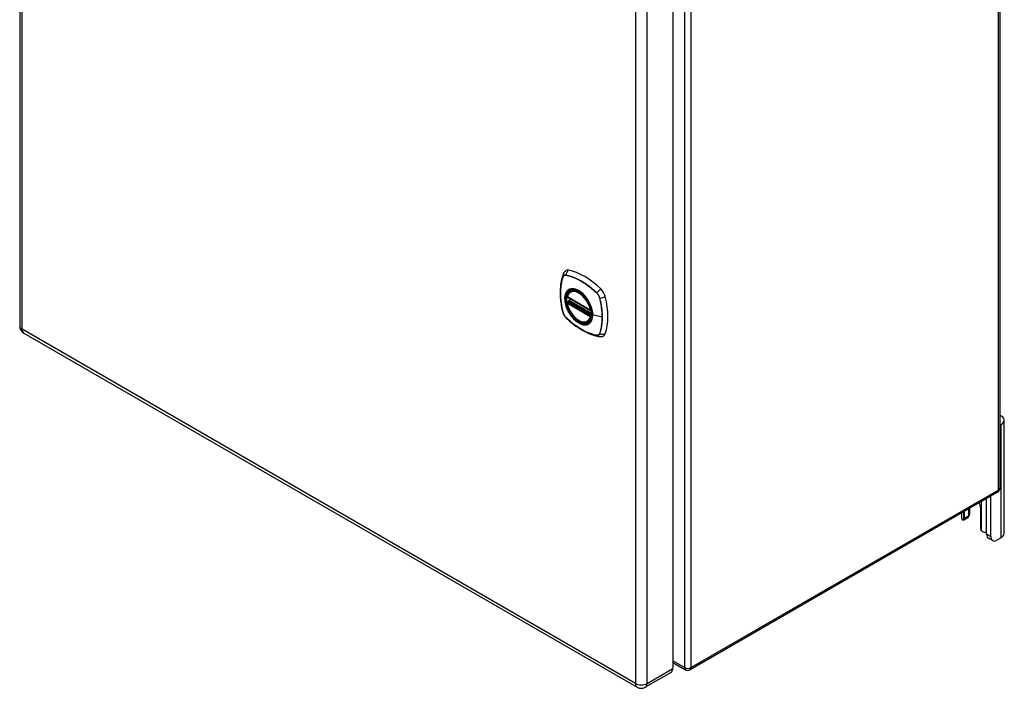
# Model space of a CAD drawing. Header units: inches. Extents: x 94.6 to 112.3, y 33.2 to 57.3.
# Tile 1 of 2: x 94.6 to 112.3, y 33.2 to 45.2. Entities that reach past the tile are written whole.
import ezdxf

# ---------------------------------------------------------------- set-up
doc = ezdxf.new("R2010")
doc.units = ezdxf.units.IN
doc.header["$MEASUREMENT"] = 0
doc.layers.add('Visible Edges(ANSI)', color=7, linetype='Continuous', lineweight=25)
doc.layers.add('Visible Tangent Edges(ANSI)', color=7, linetype='Continuous', lineweight=25)

msp = doc.modelspace()

# ---------------------------------------------------------------- linework, layer by layer
at = {"layer": 'Visible Edges(ANSI)'}
for p, q in [((94.588, 52.36), (94.588, 39.695)), ((112.243, 49.701), (112.243, 36.775)), ((106.349, 46.188), (106.349, 33.524)), ((104.511, 40.319), (104.522, 40.325)), ((104.455, 40.215), (104.869, 39.977)), ((104.455, 40.12), (104.469, 40.128)), ((104.474, 40.14), (104.474, 40.142)), ((104.48, 40.154), (104.521, 40.178)), ((104.824, 39.777), (104.835, 39.783)), ((94.661, 39.569), (105.71, 33.19)), ((112.319, 35.958), (112.319, 37.999)), ((112.264, 37.923), (112.243, 37.911)), ((112.201, 36.702), (106.663, 33.504)), ((112.004, 35.944), (112.004, 36.588)), ((112.078, 35.901), (112.078, 36.631)), ((111.604, 36.227), (111.604, 36.357)), ((111.678, 36.4), (111.678, 36.27)), ((111.7, 36.315), (111.7, 36.412)), ((111.891, 36.419), (111.891, 36.061)), ((111.551, 36.327), (111.551, 36.239)), ((111.666, 36.242), (111.591, 36.199)), ((112.111, 35.83), (112.036, 35.873)), ((112.264, 35.881), (112.189, 35.838)), ((106.349, 33.637), (106.579, 33.504)), ((106.319, 33.457), (105.856, 33.19))]:
    msp.add_line(p, q, dxfattribs=at)
at = {"layer": 'Visible Edges(ANSI)', "flags": 128}
for points in [[(104.374, 40.624), (104.362, 40.588), (104.352, 40.55), (104.343, 40.511), (104.336, 40.471), (104.331, 40.431), (104.327, 40.389), (104.325, 40.347), (104.324, 40.305), (104.325, 40.261), (104.327, 40.217), (104.331, 40.173), (104.336, 40.128), (104.343, 40.083), (104.351, 40.037), (104.36, 39.991), (104.371, 39.945)], [(104.418, 40.687), (104.41, 40.68), (104.403, 40.672), (104.39, 40.657), (104.381, 40.64), (104.374, 40.624)], [(104.449, 40.228), (104.453, 40.243), (104.459, 40.257), (104.465, 40.27), (104.472, 40.283), (104.48, 40.294), (104.49, 40.303), (104.5, 40.312), (104.511, 40.319)], [(104.824, 39.777), (104.813, 39.771), (104.8, 39.767), (104.788, 39.764), (104.775, 39.762), (104.761, 39.762), (104.747, 39.762), (104.733, 39.764), (104.718, 39.768), (104.704, 39.772), (104.689, 39.778), (104.674, 39.785), (104.66, 39.793), (104.645, 39.802), (104.631, 39.813), (104.616, 39.824), (104.602, 39.836), (104.588, 39.849), (104.575, 39.863), (104.562, 39.878), (104.549, 39.893), (104.537, 39.909), (104.525, 39.926), (104.514, 39.943), (104.504, 39.96), (104.494, 39.978), (104.485, 39.996), (104.477, 40.015), (104.47, 40.033), (104.463, 40.052), (104.458, 40.071), (104.453, 40.089), (104.449, 40.108)], [(104.469, 40.128), (104.471, 40.13), (104.473, 40.133), (104.474, 40.137), (104.474, 40.14)], [(104.764, 40.239), (104.783, 40.217), (104.8, 40.194), (104.817, 40.169), (104.833, 40.144), (104.847, 40.117), (104.86, 40.091), (104.871, 40.063), (104.881, 40.036)], [(104.371, 39.945), (104.375, 39.931), (104.381, 39.916), (104.387, 39.903), (104.394, 39.89), (104.401, 39.878), (104.41, 39.866), (104.42, 39.854), (104.43, 39.843)], [(104.43, 39.843), (104.464, 39.811), (104.499, 39.779), (104.535, 39.75), (104.571, 39.721), (104.607, 39.694), (104.644, 39.669), (104.681, 39.645), (104.718, 39.622), (104.755, 39.602), (104.793, 39.583), (104.83, 39.565), (104.868, 39.55), (104.906, 39.536), (104.944, 39.524), (104.982, 39.514), (105.02, 39.506)], [(105.02, 39.506), (105.037, 39.504), (105.056, 39.504), (105.076, 39.507), (105.086, 39.509), (105.096, 39.512)], [(111.591, 36.199), (111.59, 36.198), (111.589, 36.198), (111.588, 36.197), (111.587, 36.197), (111.586, 36.197), (111.585, 36.196), (111.584, 36.196), (111.583, 36.196), (111.581, 36.196), (111.58, 36.196), (111.579, 36.196), (111.578, 36.197), (111.577, 36.197), (111.576, 36.197), (111.575, 36.198), (111.573, 36.198), (111.572, 36.199), (111.571, 36.199), (111.57, 36.2), (111.569, 36.201), (111.568, 36.202), (111.567, 36.203), (111.566, 36.204), (111.565, 36.205)], [(111.686, 36.275), (111.686, 36.274), (111.686, 36.274), (111.686, 36.273), (111.685, 36.273), (111.685, 36.272), (111.685, 36.272), (111.684, 36.272), (111.684, 36.271), (111.684, 36.271), (111.683, 36.27), (111.683, 36.27), (111.683, 36.269), (111.682, 36.269), (111.682, 36.269), (111.681, 36.268), (111.681, 36.268), (111.681, 36.267), (111.68, 36.267), (111.68, 36.267), (111.68, 36.266), (111.679, 36.266), (111.679, 36.265), (111.678, 36.265), (111.678, 36.265)], [(111.94, 35.988), (111.938, 35.989), (111.937, 35.989), (111.935, 35.99), (111.933, 35.991), (111.931, 35.992), (111.93, 35.993), (111.928, 35.994), (111.926, 35.995), (111.924, 35.996), (111.923, 35.997), (111.921, 35.998), (111.92, 35.999), (111.918, 36.001), (111.917, 36.002), (111.915, 36.003), (111.914, 36.005), (111.912, 36.006), (111.911, 36.008), (111.91, 36.01), (111.908, 36.011), (111.907, 36.013), (111.906, 36.015), (111.905, 36.016), (111.904, 36.018)]]:
    msp.add_lwpolyline(points, dxfattribs=at)
at = {"layer": 'Visible Edges(ANSI)'}
for centre, radius, start, end in [((104.461, 40.226), 0.0118, 166.5554, 240), ((104.461, 40.11), 0.0118, 120, 190.611), ((104.486, 40.144), 0.0118, 120, 187.8283), ((104.875, 39.987), 0.0118, 240, 282.6344), ((94.734, 39.695), 0.146, 180, 240), ((112.159, 36.775), 0.084, 300, 0), ((106.621, 33.577), 0.084, 240, 300), ((105.783, 33.316), 0.146, 240, 300)]:
    msp.add_arc(centre, radius, start, end, dxfattribs=at)
for centre, major_axis, start_param, end_param in [((104.514, 40.539), (-0.089, 0.153), 5.825423, 6.381985), ((104.765, 39.542), (-0.64, 1.108), 5.170151, 5.825423), ((104.661, 40.044), (0.157, -0.273), 2.363977, 7.060801), ((105.016, 40.249), (0.089, -0.153), 1.113034, 2.028558), ((104.278, 40.386), (-0.64, 1.108), 3.599355, 4.254627), ((105.016, 39.67), (0.089, -0.153), 6.184386, 6.740947), ((112.131, 37.999), (0.188, 0), 5.497787, 7.21427), ((111.748, 36.502), (0.102, -0.176), 0.785398, 1.303617), ((111.687, 36.239), (-0.136, 0), 0, 0.457575), ((111.56, 36.252), (0.031, -0.0537), 6.282025, 7.068583), ((111.635, 36.295), (0.031, -0.0537), 0, 0.785398), ((111.513, 36.315), (0.188, 0), 5.900503, 6.283185), ((111.935, 36.036), (-0.031, 0.0537), 0.785398, 1.571956), ((112, 36.059), (0.136, 0), 4.254814, 4.739895), ((112.114, 36.008), (-0.078, -0.135), 5.497787, 6.283185), ((112.189, 35.965), (-0.078, -0.135), 5.497787, 7.068583), ((112.131, 35.958), (0.187, 0), 5.497787, 6.283185), ((106.246, 33.583), (0.073, -0.126), 0, 0.785398)]:
    msp.add_ellipse(centre, major_axis=major_axis, ratio=0.57735, start_param=start_param, end_param=end_param, dxfattribs=at)
msp.add_ellipse((104.657, 40.042), major_axis=(-0.16, 0.277), ratio=0.57735, dxfattribs=at)
at = {"layer": 'Visible Tangent Edges(ANSI)'}
for p, q in [((94.631, 39.636), (94.631, 52.301)), ((112.219, 36.74), (112.219, 49.667)), ((106.562, 46.47), (106.562, 33.543)), ((106.681, 33.543), (106.681, 46.47)), ((105.68, 45.921), (105.68, 33.257)), ((105.887, 33.257), (105.887, 45.921)), ((104.375, 40.579), (104.375, 40.58)), ((104.426, 40.609), (104.427, 40.609)), ((104.981, 40.289), (104.981, 40.289)), ((104.866, 39.982), (104.452, 40.221)), ((104.452, 40.105), (104.866, 39.866)), ((104.461, 40.119), (104.472, 40.126)), ((104.875, 39.88), (104.461, 40.119)), ((104.472, 40.126), (104.882, 39.889)), ((104.883, 39.906), (104.48, 40.139)), ((104.486, 40.153), (104.524, 40.176)), ((104.883, 39.924), (104.486, 40.153)), ((105.033, 40.2), (105.033, 40.199)), ((104.375, 39.939), (104.375, 39.939)), ((104.427, 39.849), (104.426, 39.849)), ((104.881, 39.884), (104.875, 39.88)), ((105.079, 39.852), (104.908, 39.896)), ((105.68, 33.257), (94.631, 39.636)), ((105.033, 39.559), (105.033, 39.559)), ((104.981, 39.529), (104.981, 39.529)), ((112.264, 35.881), (112.264, 37.923)), ((112.219, 36.74), (106.681, 33.543)), ((111.904, 36.53), (111.904, 36.018)), ((111.591, 36.199), (111.591, 36.35)), ((111.678, 36.27), (111.604, 36.227)), ((112.078, 35.901), (112.004, 35.944)), ((105.887, 33.257), (106.349, 33.524)), ((106.562, 33.543), (106.349, 33.666))]:
    msp.add_line(p, q, dxfattribs=at)
at = {"layer": 'Visible Tangent Edges(ANSI)', "flags": 128}
for points in [[(104.426, 40.612), (104.423, 40.612), (104.42, 40.613), (104.418, 40.613), (104.415, 40.613), (104.412, 40.613), (104.409, 40.612), (104.406, 40.612), (104.404, 40.611), (104.401, 40.611), (104.399, 40.61), (104.396, 40.609), (104.394, 40.607), (104.392, 40.606), (104.39, 40.604), (104.388, 40.603), (104.386, 40.601), (104.384, 40.599), (104.382, 40.597), (104.38, 40.595), (104.379, 40.592), (104.377, 40.59), (104.376, 40.587), (104.375, 40.584), (104.374, 40.581)], [(104.982, 40.291), (104.96, 40.312), (104.937, 40.333), (104.914, 40.353), (104.891, 40.372), (104.868, 40.391), (104.845, 40.41), (104.821, 40.427), (104.798, 40.444), (104.774, 40.46), (104.751, 40.476), (104.727, 40.49), (104.704, 40.504), (104.68, 40.517), (104.657, 40.53), (104.633, 40.542), (104.61, 40.553), (104.586, 40.563), (104.563, 40.572), (104.54, 40.581), (104.517, 40.589), (104.494, 40.596), (104.471, 40.602), (104.449, 40.607), (104.426, 40.612)], [(104.374, 40.581), (104.367, 40.56), (104.36, 40.537), (104.354, 40.514), (104.348, 40.491), (104.344, 40.467), (104.339, 40.442), (104.336, 40.417), (104.333, 40.392), (104.331, 40.366), (104.329, 40.34), (104.328, 40.313), (104.328, 40.286), (104.328, 40.259), (104.329, 40.231), (104.331, 40.203), (104.333, 40.175), (104.336, 40.146), (104.34, 40.117), (104.344, 40.088), (104.349, 40.059), (104.354, 40.029), (104.36, 39.999), (104.367, 39.969), (104.374, 39.939)], [(104.375, 39.939), (104.367, 39.969), (104.361, 39.999), (104.355, 40.029), (104.349, 40.058), (104.344, 40.087), (104.34, 40.117), (104.337, 40.145), (104.334, 40.174), (104.331, 40.202), (104.33, 40.23), (104.329, 40.258), (104.328, 40.285), (104.329, 40.312), (104.33, 40.339), (104.331, 40.365), (104.334, 40.391), (104.336, 40.416), (104.34, 40.441), (104.344, 40.466), (104.349, 40.489), (104.354, 40.513), (104.361, 40.536), (104.367, 40.558), (104.375, 40.579)], [(104.375, 40.58), (104.376, 40.582), (104.377, 40.585), (104.378, 40.588), (104.38, 40.59), (104.381, 40.592), (104.383, 40.595), (104.384, 40.597), (104.386, 40.599), (104.388, 40.6), (104.39, 40.602), (104.392, 40.603), (104.395, 40.605), (104.397, 40.606), (104.399, 40.607), (104.402, 40.608), (104.404, 40.609), (104.407, 40.609), (104.409, 40.61), (104.412, 40.61), (104.415, 40.61), (104.418, 40.61), (104.42, 40.61), (104.423, 40.61), (104.426, 40.609)], [(104.427, 40.609), (104.449, 40.605), (104.471, 40.6), (104.494, 40.594), (104.517, 40.587), (104.54, 40.579), (104.563, 40.57), (104.586, 40.561), (104.61, 40.551), (104.633, 40.54), (104.656, 40.528), (104.68, 40.516), (104.703, 40.503), (104.727, 40.489), (104.75, 40.474), (104.774, 40.459), (104.797, 40.443), (104.821, 40.426), (104.844, 40.408), (104.867, 40.39), (104.89, 40.371), (104.913, 40.352), (104.936, 40.331), (104.959, 40.311), (104.981, 40.289)], [(104.462, 40.339), (104.453, 40.331), (104.444, 40.322), (104.437, 40.312), (104.43, 40.302), (104.424, 40.29), (104.419, 40.277), (104.414, 40.264), (104.41, 40.25), (104.407, 40.235), (104.405, 40.22), (104.404, 40.204), (104.404, 40.187), (104.404, 40.17), (104.405, 40.153), (104.407, 40.135), (104.41, 40.117), (104.414, 40.098), (104.419, 40.08), (104.424, 40.061), (104.43, 40.042), (104.437, 40.023), (104.444, 40.005), (104.453, 39.986), (104.462, 39.968)], [(104.905, 39.898), (104.9, 39.84), (104.883, 39.791), (104.855, 39.754), (104.819, 39.73), (104.775, 39.72), (104.726, 39.726), (104.673, 39.745), (104.619, 39.779), (104.568, 39.824), (104.52, 39.88), (104.479, 39.943), (104.446, 40.01), (104.422, 40.079), (104.41, 40.146), (104.408, 40.209), (104.418, 40.263), (104.439, 40.308), (104.47, 40.34), (104.51, 40.359), (104.556, 40.363), (104.607, 40.352), (104.66, 40.327), (104.713, 40.289), (104.764, 40.239)], [(104.495, 40.359), (104.493, 40.358), (104.492, 40.357), (104.49, 40.357), (104.489, 40.356), (104.487, 40.355), (104.486, 40.355), (104.484, 40.354), (104.483, 40.353), (104.482, 40.353), (104.48, 40.352), (104.479, 40.351), (104.477, 40.35), (104.476, 40.349), (104.475, 40.349), (104.473, 40.348), (104.472, 40.347), (104.471, 40.346), (104.469, 40.345), (104.468, 40.344), (104.467, 40.343), (104.465, 40.342), (104.464, 40.341), (104.463, 40.34), (104.462, 40.339)], [(104.817, 40.173), (104.805, 40.19), (104.793, 40.206), (104.781, 40.222), (104.768, 40.237), (104.755, 40.252), (104.741, 40.266), (104.728, 40.279), (104.714, 40.292), (104.699, 40.303), (104.685, 40.314), (104.671, 40.324), (104.656, 40.333), (104.641, 40.341), (104.627, 40.348), (104.612, 40.354), (104.598, 40.359), (104.584, 40.362), (104.57, 40.365), (104.557, 40.367), (104.543, 40.367), (104.531, 40.367), (104.518, 40.365), (104.506, 40.362), (104.495, 40.359)], [(104.981, 40.289), (104.984, 40.286), (104.987, 40.283), (104.99, 40.28), (104.993, 40.277), (104.996, 40.273), (104.998, 40.27), (105.001, 40.266), (105.004, 40.263), (105.006, 40.259), (105.008, 40.255), (105.011, 40.252), (105.013, 40.248), (105.015, 40.244), (105.017, 40.24), (105.019, 40.236), (105.021, 40.232), (105.023, 40.228), (105.025, 40.224), (105.026, 40.22), (105.028, 40.216), (105.029, 40.212), (105.031, 40.208), (105.032, 40.204), (105.033, 40.2)], [(105.035, 40.2), (105.034, 40.204), (105.033, 40.208), (105.032, 40.212), (105.03, 40.216), (105.029, 40.22), (105.027, 40.224), (105.025, 40.229), (105.023, 40.233), (105.021, 40.237), (105.019, 40.241), (105.017, 40.245), (105.015, 40.249), (105.013, 40.253), (105.01, 40.257), (105.008, 40.26), (105.005, 40.264), (105.003, 40.268), (105, 40.271), (104.997, 40.275), (104.994, 40.278), (104.991, 40.282), (104.988, 40.285), (104.985, 40.288), (104.982, 40.291)], [(104.469, 40.128), (104.469, 40.128), (104.469, 40.128), (104.469, 40.128), (104.469, 40.128), (104.469, 40.128), (104.469, 40.128), (104.469, 40.128), (104.469, 40.128), (104.468, 40.128), (104.468, 40.128), (104.468, 40.128), (104.468, 40.128), (104.468, 40.128), (104.468, 40.128), (104.468, 40.128), (104.468, 40.128), (104.468, 40.128), (104.468, 40.128), (104.468, 40.128), (104.468, 40.128), (104.468, 40.128), (104.468, 40.128), (104.468, 40.128), (104.468, 40.128)], [(104.468, 40.128), (104.468, 40.128), (104.468, 40.128), (104.468, 40.128), (104.468, 40.128), (104.468, 40.128), (104.468, 40.128), (104.468, 40.128), (104.468, 40.128), (104.468, 40.128), (104.469, 40.127), (104.469, 40.127), (104.469, 40.127), (104.469, 40.127), (104.469, 40.127), (104.469, 40.127), (104.469, 40.127), (104.469, 40.127), (104.469, 40.127), (104.47, 40.127), (104.47, 40.127), (104.47, 40.127), (104.47, 40.127), (104.47, 40.127), (104.471, 40.127)], [(104.471, 40.127), (104.471, 40.127), (104.471, 40.127), (104.471, 40.127), (104.471, 40.127), (104.471, 40.127), (104.471, 40.127), (104.471, 40.126), (104.471, 40.126), (104.471, 40.126), (104.471, 40.126), (104.471, 40.126), (104.471, 40.126), (104.471, 40.126), (104.471, 40.126), (104.471, 40.126), (104.471, 40.126), (104.472, 40.126), (104.472, 40.126), (104.472, 40.126), (104.472, 40.126), (104.472, 40.126), (104.472, 40.126), (104.472, 40.126), (104.472, 40.126)], [(104.474, 40.141), (104.474, 40.141), (104.474, 40.141), (104.474, 40.141), (104.474, 40.141), (104.474, 40.141), (104.474, 40.141), (104.474, 40.141), (104.474, 40.141), (104.474, 40.141), (104.474, 40.14), (104.474, 40.14), (104.474, 40.14), (104.474, 40.14), (104.474, 40.14), (104.474, 40.14), (104.474, 40.14), (104.474, 40.14), (104.474, 40.14), (104.474, 40.14), (104.474, 40.14), (104.474, 40.14), (104.474, 40.14), (104.474, 40.14), (104.474, 40.14)], [(104.477, 40.14), (104.477, 40.14), (104.477, 40.14), (104.477, 40.141), (104.477, 40.141), (104.476, 40.141), (104.476, 40.141), (104.476, 40.141), (104.476, 40.141), (104.476, 40.141), (104.476, 40.141), (104.475, 40.141), (104.475, 40.141), (104.475, 40.141), (104.475, 40.141), (104.475, 40.141), (104.475, 40.141), (104.475, 40.141), (104.475, 40.141), (104.475, 40.141), (104.475, 40.141), (104.474, 40.141), (104.474, 40.141), (104.474, 40.141), (104.474, 40.141)], [(104.48, 40.139), (104.48, 40.139), (104.48, 40.139), (104.48, 40.139), (104.48, 40.139), (104.48, 40.139), (104.48, 40.139), (104.479, 40.139), (104.479, 40.139), (104.479, 40.139), (104.479, 40.14), (104.479, 40.14), (104.479, 40.14), (104.479, 40.14), (104.479, 40.14), (104.478, 40.14), (104.478, 40.14), (104.478, 40.14), (104.478, 40.14), (104.478, 40.14), (104.478, 40.14), (104.478, 40.14), (104.478, 40.14), (104.477, 40.14), (104.477, 40.14)], [(104.85, 40.115), (104.849, 40.118), (104.847, 40.12), (104.846, 40.122), (104.845, 40.125), (104.843, 40.127), (104.842, 40.13), (104.841, 40.132), (104.839, 40.135), (104.838, 40.137), (104.837, 40.14), (104.835, 40.142), (104.834, 40.144), (104.833, 40.147), (104.831, 40.149), (104.83, 40.152), (104.828, 40.154), (104.827, 40.156), (104.826, 40.159), (104.824, 40.161), (104.823, 40.163), (104.821, 40.166), (104.82, 40.168), (104.818, 40.17), (104.817, 40.173)], [(104.908, 39.896), (104.908, 39.904), (104.908, 39.913), (104.907, 39.922), (104.907, 39.93), (104.906, 39.939), (104.905, 39.948), (104.903, 39.957), (104.902, 39.966), (104.9, 39.976), (104.898, 39.985), (104.896, 39.994), (104.893, 40.003), (104.891, 40.013), (104.888, 40.022), (104.885, 40.031), (104.882, 40.041), (104.878, 40.05), (104.875, 40.06), (104.871, 40.069), (104.867, 40.078), (104.863, 40.088), (104.859, 40.097), (104.854, 40.106), (104.85, 40.115)], [(105.033, 40.199), (105.037, 40.184), (105.04, 40.169), (105.044, 40.154), (105.047, 40.139), (105.05, 40.124), (105.053, 40.11), (105.056, 40.095), (105.059, 40.08), (105.061, 40.065), (105.063, 40.051), (105.066, 40.036), (105.068, 40.022), (105.069, 40.007), (105.071, 39.993), (105.073, 39.978), (105.074, 39.964), (105.075, 39.95), (105.076, 39.936), (105.077, 39.921), (105.078, 39.907), (105.078, 39.894), (105.079, 39.88), (105.079, 39.866), (105.079, 39.852)], [(105.035, 39.558), (105.042, 39.579), (105.049, 39.602), (105.055, 39.624), (105.06, 39.648), (105.065, 39.672), (105.069, 39.696), (105.073, 39.721), (105.076, 39.747), (105.078, 39.773), (105.079, 39.799), (105.08, 39.826), (105.081, 39.853), (105.08, 39.88), (105.079, 39.908), (105.078, 39.936), (105.075, 39.964), (105.073, 39.993), (105.069, 40.022), (105.065, 40.051), (105.06, 40.08), (105.055, 40.11), (105.049, 40.14), (105.042, 40.17), (105.035, 40.2)], [(104.374, 39.939), (104.375, 39.935), (104.376, 39.931), (104.377, 39.927), (104.379, 39.923), (104.38, 39.919), (104.382, 39.915), (104.384, 39.911), (104.386, 39.906), (104.388, 39.902), (104.39, 39.898), (104.392, 39.894), (104.394, 39.89), (104.396, 39.886), (104.399, 39.883), (104.401, 39.879), (104.404, 39.875), (104.406, 39.871), (104.409, 39.868), (104.412, 39.864), (104.415, 39.861), (104.418, 39.858), (104.42, 39.854), (104.423, 39.851), (104.426, 39.848)], [(104.426, 39.849), (104.423, 39.852), (104.42, 39.855), (104.418, 39.858), (104.415, 39.862), (104.412, 39.865), (104.409, 39.869), (104.407, 39.872), (104.404, 39.876), (104.402, 39.879), (104.399, 39.883), (104.397, 39.887), (104.395, 39.891), (104.392, 39.894), (104.39, 39.898), (104.388, 39.902), (104.386, 39.906), (104.384, 39.91), (104.383, 39.914), (104.381, 39.918), (104.38, 39.923), (104.378, 39.927), (104.377, 39.931), (104.376, 39.935), (104.375, 39.939)], [(104.462, 39.968), (104.463, 39.965), (104.464, 39.963), (104.465, 39.96), (104.467, 39.958), (104.468, 39.955), (104.469, 39.953), (104.471, 39.951), (104.472, 39.948), (104.473, 39.946), (104.475, 39.943), (104.476, 39.941), (104.477, 39.938), (104.479, 39.936), (104.48, 39.934), (104.482, 39.931), (104.483, 39.929), (104.484, 39.927), (104.486, 39.924), (104.487, 39.922), (104.489, 39.919), (104.49, 39.917), (104.492, 39.915), (104.493, 39.912), (104.495, 39.91)], [(104.495, 39.91), (104.506, 39.893), (104.518, 39.877), (104.531, 39.861), (104.544, 39.846), (104.557, 39.831), (104.57, 39.817), (104.584, 39.804), (104.598, 39.791), (104.612, 39.78), (104.627, 39.769), (104.641, 39.759), (104.656, 39.75), (104.671, 39.742), (104.685, 39.735), (104.7, 39.729), (104.714, 39.725), (104.728, 39.721), (104.742, 39.718), (104.755, 39.716), (104.768, 39.716), (104.781, 39.716), (104.793, 39.718), (104.805, 39.721), (104.817, 39.724)], [(104.881, 40.036), (104.883, 40.03), (104.885, 40.024), (104.887, 40.018), (104.889, 40.012), (104.89, 40.006), (104.892, 40), (104.893, 39.994), (104.895, 39.989), (104.896, 39.983), (104.897, 39.977), (104.898, 39.971), (104.899, 39.965), (104.9, 39.959), (104.901, 39.954), (104.902, 39.948), (104.903, 39.942), (104.903, 39.937), (104.904, 39.931), (104.904, 39.925), (104.905, 39.92), (104.905, 39.914), (104.905, 39.909), (104.905, 39.903), (104.905, 39.898)], [(104.426, 39.848), (104.449, 39.827), (104.471, 39.806), (104.494, 39.786), (104.517, 39.767), (104.54, 39.748), (104.564, 39.729), (104.587, 39.712), (104.611, 39.695), (104.634, 39.679), (104.658, 39.663), (104.681, 39.649), (104.705, 39.635), (104.728, 39.621), (104.752, 39.609), (104.775, 39.597), (104.799, 39.586), (104.822, 39.576), (104.845, 39.567), (104.869, 39.558), (104.892, 39.55), (104.915, 39.543), (104.937, 39.537), (104.96, 39.532), (104.982, 39.527)], [(104.981, 39.529), (104.959, 39.533), (104.936, 39.539), (104.914, 39.545), (104.891, 39.552), (104.868, 39.559), (104.845, 39.568), (104.821, 39.577), (104.798, 39.587), (104.775, 39.598), (104.751, 39.61), (104.728, 39.622), (104.704, 39.635), (104.681, 39.649), (104.657, 39.664), (104.634, 39.679), (104.61, 39.696), (104.587, 39.713), (104.564, 39.73), (104.54, 39.748), (104.517, 39.767), (104.494, 39.787), (104.471, 39.807), (104.449, 39.828), (104.427, 39.849)], [(104.817, 39.724), (104.818, 39.725), (104.82, 39.725), (104.821, 39.726), (104.823, 39.727), (104.824, 39.727), (104.826, 39.728), (104.827, 39.729), (104.828, 39.729), (104.83, 39.73), (104.831, 39.731), (104.833, 39.732), (104.834, 39.733), (104.835, 39.733), (104.837, 39.734), (104.838, 39.735), (104.839, 39.736), (104.841, 39.737), (104.842, 39.738), (104.843, 39.739), (104.845, 39.74), (104.846, 39.741), (104.847, 39.741), (104.849, 39.742), (104.85, 39.744)], [(104.85, 39.744), (104.854, 39.747), (104.859, 39.752), (104.863, 39.756), (104.867, 39.761), (104.871, 39.765), (104.875, 39.771), (104.878, 39.776), (104.882, 39.781), (104.885, 39.787), (104.888, 39.793), (104.891, 39.799), (104.893, 39.806), (104.896, 39.812), (104.898, 39.819), (104.9, 39.826), (104.902, 39.833), (104.903, 39.84), (104.905, 39.848), (104.906, 39.856), (104.907, 39.863), (104.907, 39.871), (104.908, 39.879), (104.908, 39.888), (104.908, 39.896)], [(105.079, 39.852), (105.079, 39.839), (105.079, 39.826), (105.078, 39.812), (105.078, 39.799), (105.077, 39.786), (105.076, 39.773), (105.075, 39.76), (105.074, 39.747), (105.073, 39.734), (105.071, 39.722), (105.069, 39.709), (105.068, 39.697), (105.066, 39.685), (105.063, 39.673), (105.061, 39.661), (105.059, 39.649), (105.056, 39.637), (105.053, 39.625), (105.05, 39.614), (105.047, 39.603), (105.044, 39.592), (105.04, 39.581), (105.037, 39.57), (105.033, 39.559)], [(105.033, 39.559), (105.032, 39.556), (105.031, 39.553), (105.029, 39.551), (105.028, 39.548), (105.026, 39.546), (105.025, 39.544), (105.023, 39.542), (105.021, 39.54), (105.019, 39.538), (105.017, 39.536), (105.015, 39.535), (105.013, 39.533), (105.011, 39.532), (105.008, 39.531), (105.006, 39.53), (105.004, 39.53), (105.001, 39.529), (104.998, 39.528), (104.996, 39.528), (104.993, 39.528), (104.99, 39.528), (104.987, 39.528), (104.984, 39.528), (104.981, 39.529)], [(104.982, 39.527), (104.985, 39.527), (104.988, 39.526), (104.991, 39.526), (104.994, 39.526), (104.997, 39.526), (105, 39.527), (105.003, 39.527), (105.005, 39.528), (105.008, 39.529), (105.01, 39.529), (105.013, 39.531), (105.015, 39.532), (105.017, 39.533), (105.019, 39.535), (105.021, 39.536), (105.023, 39.538), (105.025, 39.54), (105.027, 39.542), (105.029, 39.545), (105.03, 39.547), (105.032, 39.549), (105.033, 39.552), (105.034, 39.555), (105.035, 39.558)]]:
    msp.add_lwpolyline(points, dxfattribs=at)
at = {"layer": 'Visible Tangent Edges(ANSI)'}
for centre, major_axis, ratio, start_param, end_param in [((104.486, 40.585), (-0.111, 0.039), 0.732433, 0, 0.489359), ((104.512, 40.6), (-0.021, -0.116), 0.732433, 3.838794, 4.748151), ((104.434, 40.611), (0.00187, 0.00966), 0.73228, 1.612785, 1.853431), ((104.383, 40.582), (0.00929, -0.00325), 0.728939, 3.628045, 3.868691), ((104.66, 40.044), (-0.173, 0.3), 0.57735, 5.055237, 10.652726), ((104.659, 40.043), (-0.151, 0.261), 0.57735, 4.164956, 6.830618), ((104.668, 40.048), (-0.156, 0.271), 0.57735, 6.166197, 6.283185), ((104.987, 40.291), (-0.00681, -0.0071), 0.362844, 5.090715, 5.331361), ((105.041, 40.295), (-0.0822, -0.0848), 0.360844, 4.183447, 5.092804), ((104.461, 40.226), (-0.0115, 0.0027), 0.697177, 0, 0.936254), ((104.461, 40.11), (-0.0116, -0.0022), 0.424984, 0, 0.691657), ((104.461, 40.226), (-0.0059, -0.0102), 0.57735, 5.497787, 6.283185), ((104.461, 40.11), (-0.0059, -0.0102), 0.57735, 3.926991, 5.497787), ((104.659, 40.043), (0.151, -0.261), 0.57735, 4.164956, 6.830618), ((104.461, 40.11), (-0.0059, 0.0102), 0.57735, 5.497787, 6.283185), ((104.463, 40.138), (0.0018, -0.0117), 0.983841, 0.332621, 1.648576), ((104.469, 40.137), (0.0039, 0.0112), 0.653911, 3.808835, 5.235416), ((104.472, 40.136), (0.0059, 0.0102), 0.57735, 3.926991, 5.335914), ((104.486, 40.144), (-0.0117, -0.0016), 0.470841, 0, 0.203742), ((104.486, 40.144), (-0.0059, -0.0102), 0.57735, 3.926991, 5.351326), ((104.486, 40.144), (-0.0059, 0.0102), 0.57735, 5.497787, 6.283185), ((105.038, 40.204), (-0.00956, -0.00235), 0.362844, 0.951824, 1.19247), ((105.068, 40.249), (-0.115, -0.029), 0.360844, 1.190381, 2.099738), ((104.486, 39.974), (-0.115, -0.029), 0.360844, 0, 0.144706), ((104.383, 39.942), (-0.00955, -0.00239), 0.366185, 0.145032, 0.385678), ((104.875, 39.987), (-0.0059, -0.0102), 0.57735, 5.497787, 6.283185), ((104.875, 39.987), (-0.0116, -0.0022), 0.424984, 0.691657, 1.603666), ((104.434, 39.855), (-0.00685, -0.00707), 0.366185, 5.897507, 6.138153), ((104.512, 39.928), (-0.0822, -0.0848), 0.360844, 6.13848, 6.283185), ((104.668, 40.048), (0.156, -0.271), 0.57735, 0, 0.116988), ((104.875, 39.871), (0.0059, 0.0102), 0.57735, 0.785398, 2.356194), ((104.875, 39.871), (0.0115, -0.0027), 0.697177, 4.077847, 5.160757), ((104.875, 39.871), (0.0059, -0.0102), 0.57735, 1.624298, 2.356194), ((104.91, 39.898), (-0.00492, 0), 0.57735, 0.141897, 1.156289), ((94.734, 39.695), (-0.146, 0), 0.57735, 0, 0.785398), ((94.734, 39.695), (-0.073, -0.126), 0.57735, 5.497787, 6.283185), ((105.038, 39.564), (-0.0093, 0.00321), 0.73228, 1.288161, 1.528808), ((105.068, 39.638), (-0.111, 0.039), 0.732433, 1.535035, 2.444392), ((104.987, 39.535), (0.00183, 0.00967), 0.728939, 2.414494, 2.65514), ((105.041, 39.622), (-0.021, -0.116), 0.732433, 5.793826, 6.283185), ((112.159, 36.775), (0.042, -0.0727), 0.57735, 0, 0.785398), ((112.159, 36.775), (0.084, 0), 0.57735, 5.497787, 6.283185), ((106.621, 33.577), (-0.084, 0), 0.57735, 0.785398, 2.356194), ((106.621, 33.577), (-0.042, -0.0727), 0.57735, 5.497787, 6.283185), ((106.621, 33.577), (0.042, -0.0727), 0.57735, 0, 0.785398), ((105.783, 33.316), (-0.073, -0.126), 0.57735, 5.497787, 6.283185), ((105.783, 33.316), (0.146, 0), 0.57735, 3.926991, 5.497787), ((105.783, 33.316), (0.073, -0.126), 0.57735, 0, 0.785398)]:
    msp.add_ellipse(centre, major_axis=major_axis, ratio=ratio, start_param=start_param, end_param=end_param, dxfattribs=at)
for centre, major_axis in [((104.66, 40.044), (0.171, -0.296)), ((104.657, 40.042), (-0.163, 0.282)), ((104.657, 40.042), (0.162, -0.281))]:
    msp.add_ellipse(centre, major_axis=major_axis, ratio=0.57735, dxfattribs=at)

doc.saveas('drawing.dxf')
